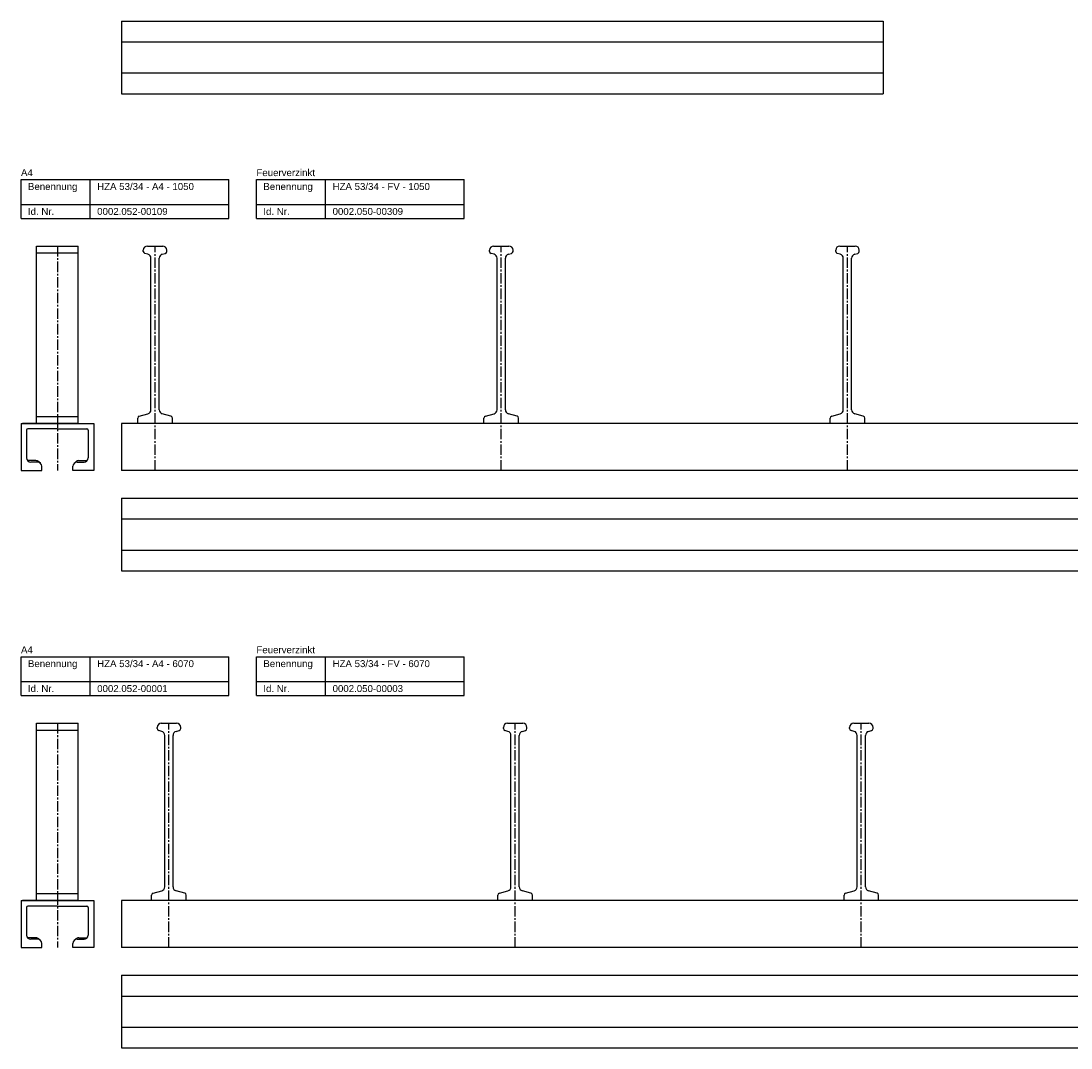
# Model space of a CAD drawing. Header units: millimetres. Extents: x -218 to 5925, y 437 to 3483.
# Tile 1 of 7: x -218 to 540, y 437 to 1178. Entities that reach past the tile are written whole.
import ezdxf

# ---------------------------------------------------------------- set-up
doc = ezdxf.new("R2010")
doc.units = ezdxf.units.MM
doc.header["$LTSCALE"] = 10
doc.linetypes.add('MITTE2', pattern=[1.125, 0.75, -0.125, 0.125, -0.125])
doc.layers.add('HALFEN', color=2, linetype='CONTINUOUS')
doc.styles.add('ARIAL50', font='ARIAL.TTF', dxfattribs={"height": 5})

msp = doc.modelspace()

# ---------------------------------------------------------------- linework, layer by layer
at = {"layer": 'HALFEN'}
for p, q in [((-145.25, 1178.25), (404.75, 1178.25)), ((-145.25, 1178.25), (-145.25, 1125.75)), ((404.75, 1178.25), (404.75, 1125.75)), ((-145.25, 1163.25), (404.75, 1163.25)), ((-145.25, 1140.75), (404.75, 1140.75)), ((-145.25, 1125.75), (404.75, 1125.75)), ((-217.75, 1063.75), (-67.75, 1063.75)), ((-217.75, 1035.75), (-217.75, 1063.75)), ((-167.75, 1035.75), (-167.75, 1063.75)), ((-67.75, 1035.75), (-67.75, 1063.75)), ((-47.75, 1063.75), (102.25, 1063.75)), ((-47.75, 1035.75), (-47.75, 1063.75)), ((2.25, 1035.75), (2.25, 1063.75)), ((102.25, 1035.75), (102.25, 1063.75)), ((-217.75, 1045.75), (-67.75, 1045.75)), ((-47.75, 1045.75), (102.25, 1045.75)), ((-217.75, 1035.75), (-67.75, 1035.75)), ((-47.75, 1035.75), (102.25, 1035.75)), ((-206.5, 887.75), (-206.5, 1015.75)), ((-206.5, 1015.75), (-176.5, 1015.75)), ((-206.5, 1010.75), (-176.5, 1010.75)), ((-176.5, 887.75), (-176.5, 1015.75)), ((-129.44, 1011.9), (-129.44, 1012.75)), ((-126.16, 1009.87), (-128.32, 1010.45)), ((-126.44, 1015.75), (-115.44, 1015.75)), ((-115.71, 1009.87), (-113.55, 1010.45)), ((-112.44, 1011.9), (-112.44, 1012.75)), ((120.56, 1011.9), (120.56, 1012.75)), ((123.84, 1009.87), (121.68, 1010.45)), ((123.56, 1015.75), (134.56, 1015.75)), ((134.29, 1009.87), (136.45, 1010.45)), ((137.56, 1011.9), (137.56, 1012.75)), ((370.56, 1011.9), (370.56, 1012.75)), ((373.84, 1009.87), (371.68, 1010.45)), ((373.56, 1015.75), (384.56, 1015.75)), ((384.29, 1009.87), (386.45, 1010.45)), ((387.56, 1011.9), (387.56, 1012.75)), ((-123.94, 897.6), (-123.94, 1006.97)), ((-117.94, 897.6), (-117.94, 1006.97)), ((126.06, 897.6), (126.06, 1006.97)), ((132.06, 897.6), (132.06, 1006.97)), ((376.06, 897.6), (376.06, 1006.97)), ((382.06, 897.6), (382.06, 1006.97)), ((-217.75, 887.75), (-165.25, 887.75)), ((-217.75, 887.75), (-217.75, 853.75)), ((-191.5, 887.75), (-216.75, 887.75)), ((-210.5, 887.75), (-190.5, 887.75)), ((-206.5, 892.75), (-176.5, 892.75)), ((-176.5, 887.75), (-194.5, 887.75)), ((-165.25, 887.75), (-165.25, 853.75)), ((904.75, 887.75), (-145.25, 887.75)), ((-145.25, 887.75), (-145.25, 853.75)), ((-133.44, 887.75), (-133.44, 891.6)), ((-132.32, 893.05), (-126.16, 894.7)), ((-109.55, 893.05), (-115.71, 894.7)), ((-108.44, 887.75), (-108.44, 891.6)), ((116.56, 887.75), (116.56, 891.6)), ((117.68, 893.05), (123.84, 894.7)), ((140.45, 893.05), (134.29, 894.7)), ((141.56, 887.75), (141.56, 891.6)), ((366.56, 887.75), (366.56, 891.6)), ((367.68, 893.05), (373.84, 894.7)), ((390.45, 893.05), (384.29, 894.7)), ((391.56, 887.75), (391.56, 891.6)), ((-213.75, 882.75), (-213.75, 862.75)), ((-191.5, 883.75), (-212.75, 883.75)), ((-191.5, 883.75), (-170.25, 883.75)), ((-169.25, 882.75), (-169.25, 862.75)), ((-206.93, 860.86), (-213.08, 860.86)), ((-205.75, 859.75), (-210.75, 859.75)), ((-203.7, 858.94), (-204.89, 860.05)), ((-179.3, 858.94), (-178.11, 860.05)), ((-177.25, 859.75), (-172.25, 859.75)), ((-176.07, 860.86), (-169.92, 860.86)), ((-217.75, 853.75), (-202.75, 853.75)), ((-202.75, 853.75), (-202.75, 856.75)), ((-180.25, 853.75), (-180.25, 856.75)), ((-165.25, 853.75), (-180.25, 853.75)), ((904.75, 853.75), (-145.25, 853.75)), ((-145.25, 833.75), (904.75, 833.75)), ((-145.25, 833.75), (-145.25, 781.25)), ((-145.25, 818.75), (904.75, 818.75)), ((-145.25, 796.25), (904.75, 796.25)), ((-145.25, 781.25), (904.75, 781.25)), ((-217.75, 719.25), (-67.75, 719.25)), ((-217.75, 691.25), (-217.75, 719.25)), ((-167.75, 691.25), (-167.75, 719.25)), ((-67.75, 691.25), (-67.75, 719.25)), ((-47.75, 719.25), (102.25, 719.25)), ((-47.75, 691.25), (-47.75, 719.25)), ((2.25, 691.25), (2.25, 719.25)), ((102.25, 691.25), (102.25, 719.25)), ((-217.75, 701.25), (-67.75, 701.25)), ((-47.75, 701.25), (102.25, 701.25)), ((-217.75, 691.25), (-67.75, 691.25)), ((-47.75, 691.25), (102.25, 691.25)), ((-206.5, 543.25), (-206.5, 671.25)), ((-206.5, 671.25), (-176.5, 671.25)), ((-176.5, 543.25), (-176.5, 671.25)), ((-119.44, 667.4), (-119.44, 668.25)), ((-116.44, 671.25), (-105.44, 671.25)), ((-102.44, 667.4), (-102.44, 668.25)), ((130.56, 667.4), (130.56, 668.25)), ((133.56, 671.25), (144.56, 671.25)), ((147.56, 667.4), (147.56, 668.25)), ((380.56, 667.4), (380.56, 668.25)), ((383.56, 671.25), (394.56, 671.25)), ((397.56, 667.4), (397.56, 668.25)), ((-206.5, 666.25), (-176.5, 666.25)), ((-116.16, 665.37), (-118.32, 665.95)), ((-113.94, 553.1), (-113.94, 662.47)), ((-107.94, 553.1), (-107.94, 662.47)), ((-105.71, 665.37), (-103.55, 665.95)), ((133.84, 665.37), (131.68, 665.95)), ((136.06, 553.1), (136.06, 662.47)), ((142.06, 553.1), (142.06, 662.47)), ((144.29, 665.37), (146.45, 665.95)), ((383.84, 665.37), (381.68, 665.95)), ((386.06, 553.1), (386.06, 662.47)), ((392.06, 553.1), (392.06, 662.47)), ((394.29, 665.37), (396.45, 665.95)), ((-206.5, 548.25), (-176.5, 548.25)), ((-123.44, 543.25), (-123.44, 547.1)), ((-122.32, 548.55), (-116.16, 550.2)), ((-99.55, 548.55), (-105.71, 550.2)), ((-98.44, 543.25), (-98.44, 547.1)), ((126.56, 543.25), (126.56, 547.1)), ((127.68, 548.55), (133.84, 550.2)), ((150.45, 548.55), (144.29, 550.2)), ((151.56, 543.25), (151.56, 547.1)), ((376.56, 543.25), (376.56, 547.1)), ((377.68, 548.55), (383.84, 550.2)), ((400.45, 548.55), (394.29, 550.2)), ((401.56, 543.25), (401.56, 547.1)), ((-217.75, 543.25), (-165.25, 543.25)), ((-217.75, 543.25), (-217.75, 509.25)), ((-191.5, 543.25), (-216.75, 543.25)), ((-191.5, 539.25), (-212.75, 539.25)), ((-210.5, 543.25), (-190.5, 543.25)), ((-176.5, 543.25), (-194.5, 543.25)), ((-191.5, 539.25), (-170.25, 539.25)), ((-165.25, 543.25), (-165.25, 509.25)), ((5924.75, 543.25), (-145.25, 543.25)), ((-145.25, 543.25), (-145.25, 509.25)), ((-213.75, 538.25), (-213.75, 518.25)), ((-169.25, 538.25), (-169.25, 518.25)), ((-206.93, 516.36), (-213.08, 516.36)), ((-176.07, 516.36), (-169.92, 516.36)), ((-217.75, 509.25), (-202.75, 509.25)), ((-205.75, 515.25), (-210.75, 515.25)), ((-203.7, 514.44), (-204.89, 515.55)), ((-202.75, 509.25), (-202.75, 512.25)), ((-180.25, 509.25), (-180.25, 512.25)), ((-165.25, 509.25), (-180.25, 509.25)), ((-179.3, 514.44), (-178.11, 515.55)), ((-177.25, 515.25), (-172.25, 515.25)), ((5924.75, 509.25), (-145.25, 509.25)), ((-145.25, 489.25), (5924.75, 489.25)), ((-145.25, 489.25), (-145.25, 436.75)), ((-145.25, 474.25), (5924.75, 474.25)), ((-145.25, 451.75), (5924.75, 451.75)), ((-145.25, 436.75), (5924.75, 436.75))]:
    msp.add_line(p, q, dxfattribs=at)
at = {"layer": 'HALFEN', "color": 1, "linetype": 'MITTE2'}
for p, q in [((-191.5, 1015.75), (-191.5, 853.75)), ((-120.94, 853.75), (-120.94, 1015.75)), ((129.06, 853.75), (129.06, 1015.75)), ((379.06, 853.75), (379.06, 1015.75)), ((-191.5, 671.25), (-191.5, 509.25)), ((-110.94, 509.25), (-110.94, 671.25)), ((139.06, 509.25), (139.06, 671.25)), ((389.06, 509.25), (389.06, 671.25))]:
    msp.add_line(p, q, dxfattribs=at)
at = {"layer": 'HALFEN'}
for centre, radius, start, end in [((-126.44, 1012.75), 3, 90, 180), ((-127.94, 1011.9), 1.5, 180, 255), ((-126.94, 1006.97), 3, 0, 75), ((-114.94, 1006.97), 3, 105, 180), ((-115.44, 1012.75), 3, 0, 90), ((-113.94, 1011.9), 1.5, 285, 0), ((123.56, 1012.75), 3, 90, 180), ((122.06, 1011.9), 1.5, 180, 255), ((123.06, 1006.97), 3, 0, 75), ((135.06, 1006.97), 3, 105, 180), ((134.56, 1012.75), 3, 0, 90), ((136.06, 1011.9), 1.5, 285, 0), ((373.56, 1012.75), 3, 90, 180), ((372.06, 1011.9), 1.5, 180, 255), ((373.06, 1006.97), 3, 0, 75), ((385.06, 1006.97), 3, 105, 180), ((384.56, 1012.75), 3, 0, 90), ((386.06, 1011.9), 1.5, 285, 0), ((-126.94, 897.6), 3, 285, 0), ((-114.94, 897.6), 3, 180, 255), ((123.06, 897.6), 3, 285, 0), ((135.06, 897.6), 3, 180, 255), ((373.06, 897.6), 3, 285, 0), ((385.06, 897.6), 3, 180, 255), ((-131.94, 891.6), 1.5, 105, 180), ((-109.94, 891.6), 1.5, 0, 75), ((118.06, 891.6), 1.5, 105, 180), ((140.06, 891.6), 1.5, 0, 75), ((368.06, 891.6), 1.5, 105, 180), ((390.06, 891.6), 1.5, 0, 75), ((-212.75, 882.75), 1, 90, 180), ((-170.25, 882.75), 1, 0, 90), ((-210.75, 862.75), 3, 180, 270), ((-206.93, 857.86), 3, 46.91513, 90), ((-205.75, 856.75), 3, 0, 90), ((-177.25, 856.75), 3, 90, 180), ((-176.07, 857.86), 3, 90, 133.08487), ((-172.25, 862.75), 3, 270, 0), ((-116.44, 668.25), 3, 90, 180), ((-117.94, 667.4), 1.5, 180, 255), ((-105.44, 668.25), 3, 0, 90), ((-103.94, 667.4), 1.5, 285, 0), ((133.56, 668.25), 3, 90, 180), ((132.06, 667.4), 1.5, 180, 255), ((144.56, 668.25), 3, 0, 90), ((146.06, 667.4), 1.5, 285, 0), ((383.56, 668.25), 3, 90, 180), ((382.06, 667.4), 1.5, 180, 255), ((394.56, 668.25), 3, 0, 90), ((396.06, 667.4), 1.5, 285, 0), ((-116.94, 662.47), 3, 0, 75), ((-104.94, 662.47), 3, 105, 180), ((133.06, 662.47), 3, 0, 75), ((145.06, 662.47), 3, 105, 180), ((383.06, 662.47), 3, 0, 75), ((395.06, 662.47), 3, 105, 180), ((-121.94, 547.1), 1.5, 105, 180), ((-116.94, 553.1), 3, 285, 0), ((-104.94, 553.1), 3, 180, 255), ((-99.94, 547.1), 1.5, 0, 75), ((128.06, 547.1), 1.5, 105, 180), ((133.06, 553.1), 3, 285, 0), ((145.06, 553.1), 3, 180, 255), ((150.06, 547.1), 1.5, 0, 75), ((378.06, 547.1), 1.5, 105, 180), ((383.06, 553.1), 3, 285, 0), ((395.06, 553.1), 3, 180, 255), ((400.06, 547.1), 1.5, 0, 75), ((-212.75, 538.25), 1, 90, 180), ((-170.25, 538.25), 1, 0, 90), ((-210.75, 518.25), 3, 180, 270), ((-206.93, 513.36), 3, 46.91513, 90), ((-176.07, 513.36), 3, 90, 133.08487), ((-172.25, 518.25), 3, 270, 0), ((-205.75, 512.25), 3, 0, 90), ((-177.25, 512.25), 3, 90, 180)]:
    msp.add_arc(centre, radius, start, end, dxfattribs=at)

# ---------------------------------------------------------------- texts
at = {"layer": 'HALFEN', "style": 'ARIAL50'}
for s, p in [('A4', (-217.75, 1066.25)), ('Feuerverzinkt', (-47.75, 1066.25)), ('HZA 53/34 - A4 - 1050', (-162.75, 1056.25)), ('HZA 53/34 - FV - 1050', (7.25, 1056.25)), ('Benennung', (-212.75, 1056.25)), ('Benennung', (-42.75, 1056.25)), ('Id. Nr.', (-212.75, 1038.25)), ('0002.052-00109', (-162.75, 1038.25)), ('Id. Nr.', (-42.75, 1038.25)), ('0002.050-00309', (7.25, 1038.25)), ('A4', (-217.75, 721.75)), ('Feuerverzinkt', (-47.75, 721.75)), ('Benennung', (-212.75, 711.75)), ('HZA 53/34 - A4 - 6070', (-162.75, 711.75)), ('Benennung', (-42.75, 711.75)), ('HZA 53/34 - FV - 6070', (7.25, 711.75)), ('Id. Nr.', (-212.75, 693.75)), ('0002.052-00001', (-162.75, 693.75)), ('Id. Nr.', (-42.75, 693.75)), ('0002.050-00003', (7.25, 693.75))]:
    msp.add_text(s, height=5, dxfattribs=at).set_placement(p)

doc.saveas('drawing.dxf')
